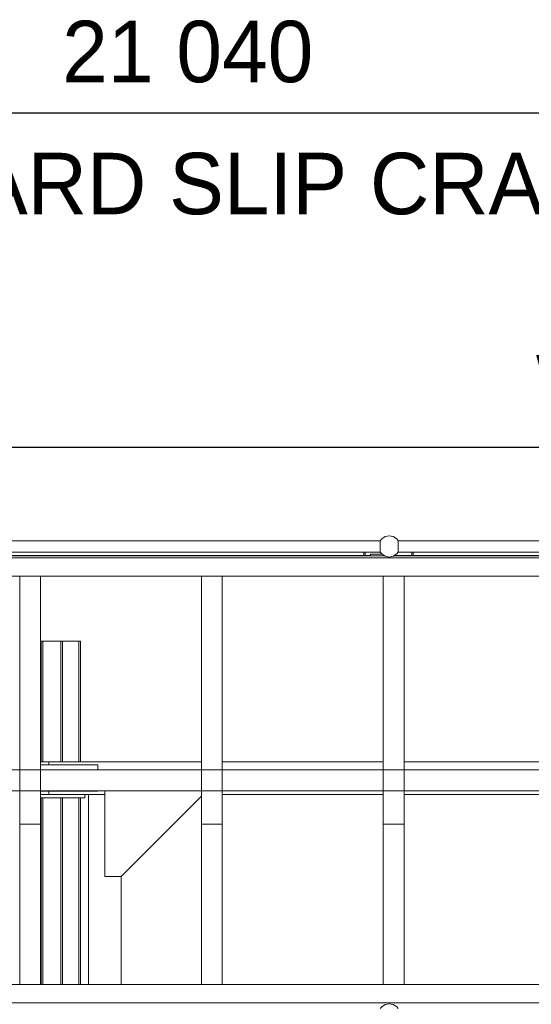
# Model space of a CAD drawing. Header units: millimetres. Extents: x 53056 to 116131, y -669674 to -625124.
# Tile 125 of 168: x 67500 to 69062, y -641746 to -638741. Entities that reach past the tile are written whole.
import ezdxf
from ezdxf.enums import TextEntityAlignment as Align

# ---------------------------------------------------------------- set-up
doc = ezdxf.new("R2010")
doc.units = ezdxf.units.MM
doc.header["$MEASUREMENT"] = 0
for name, pattern in [('DGN Style 1', [536.199087, 0.892178, -535.306909]), ('DGN Style 2', [892.178182, 535.306909, -356.871273]), ('DGN Style 5', [624.524727, 267.653455, -356.871273])]:
    doc.linetypes.add(name, pattern=pattern)
for name, color, linetype, lineweight in [('Side Cradle Stbd', 7, 'Continuous', 0), ('Side Cradle Tower Platform', 7, 'Continuous', 0), ('Side Slip Rails', 7, 'Continuous', 0)]:
    doc.layers.add(name, color=color, linetype=linetype, lineweight=lineweight)
doc.styles.add('Style-ENGINEERING', font='ENGINEERING.shx')
doc.styles.add('Style-ENGINEERING_0', font='ENGINEERING.shx')
doc.dimstyles.new('MetricMM', dxfattribs={"dimtxt": 3, "dimasz": 3, "dimexe": 1.5, "dimexo": 1.5, "dimgap": 1.5, "dimtad": 1, "dimdec": 0, "dimzin": 7, "dimtxsty": 'Style-ENGINEERING_0', "dimcen": 0.09, "dimclrd": 1, "dimclre": 1, "dimclrt": 7, "dimadec": 0, "dimazin": 3, "dimtfac": 1, "dimtdec": 0, "dimtofl": 0, "dimtmove": 0, "dimatfit": 3, "dimfxl": 1, "dimtzin": 7, "dimlwd": -1, "dimlwe": 0, "dimarcsym": 0})

# ---------------------------------------------------------------- blocks, each defined once
blk = doc.blocks.new('*D61')
at = {"color": 1, "linetype": 'Continuous', "lineweight": 0, "transparency": 16777216}
for p, q in [((-18771.9, 3423.9), (-18771.9, 3718.9)), ((-12584, 3425.4), (-12584, 3718.9))]:
    blk.add_line(p, q, dxfattribs=at)
at = {"color": 1, "linetype": 'Continuous', "transparency": 16777216}
blk.add_line((-18771.9, 3662.6), (-12584, 3662.6), dxfattribs=at)
at = {"color": 1, "linetype": 'Continuous', "lineweight": 0, "transparency": 16777216}
blk.add_solid([(-18584.4, 3615.7), (-18771.9, 3662.6), (-18584.4, 3709.5)], dxfattribs=at)
at = {"color": 1, "linetype": 'Continuous', "lineweight": 0, "transparency": 16777216, "extrusion": (0, 0, -1)}
blk.add_solid([(12771.5, 3709.5), (12584, 3662.6), (12771.5, 3615.7)], dxfattribs=at)
at = {"layer": 'Defpoints', "color": 7, "linetype": 'DGN Style 2', "lineweight": 0, "transparency": 16777216}
for p in [(-15678, 3662.6), (-12584, 3662.6), (-18771.9, 3330.1), (-12584, 3331.6)]:
    blk.add_point(p, dxfattribs=at)
at = {"color": 7, "linetype": 'Continuous', "lineweight": 0, "transparency": 16777216, "style": 'Style-ENGINEERING'}
blk.add_text('WORK BRIDGE', height=187.5, dxfattribs=at).set_placement((-16641.2, 3850.1), align=Align.MIDDLE_LEFT)
blk = doc.blocks.new('*D65')
at = {"color": 1, "linetype": 'Continuous', "lineweight": 0, "transparency": 16777216}
for p, q in [((-28148.2, 2795.9), (-28148.2, 4738.4)), ((-7107.8, 2795.9), (-7107.8, 4738.4))]:
    blk.add_line(p, q, dxfattribs=at)
at = {"color": 1, "linetype": 'Continuous', "transparency": 16777216}
blk.add_line((-28148.2, 4682.1), (-7107.8, 4682.1), dxfattribs=at)
at = {"color": 1, "linetype": 'Continuous', "lineweight": 0, "transparency": 16777216}
blk.add_solid([(-27960.7, 4635.3), (-28148.2, 4682.1), (-27960.7, 4729)], dxfattribs=at)
at = {"color": 1, "linetype": 'Continuous', "lineweight": 0, "transparency": 16777216, "extrusion": (0, 0, -1)}
blk.add_solid([(7295.3, 4729), (7107.8, 4682.1), (7295.3, 4635.3)], dxfattribs=at)
at = {"layer": 'Defpoints', "color": 7, "linetype": 'DGN Style 2', "lineweight": 0, "transparency": 16777216}
for p in [(-17628, 4682.1), (-7107.8, 4682.1), (-28148.2, 2702.2), (-7107.8, 2702.2)]:
    blk.add_point(p, dxfattribs=at)
at = {"color": 7, "linetype": 'Continuous', "lineweight": 0, "transparency": 16777216, "style": 'Style-ENGINEERING'}
blk.add_text('21 040', height=187.5, dxfattribs=at).set_placement((-18087.1, 4869.6), align=Align.MIDDLE_LEFT)
blk = doc.blocks.new('*U63')
at = {"color": 1, "linetype": 'Continuous'}
dim = blk.add_linear_dim(base=(-7107.8, 4682.1), p1=(-28148.2, 2702.2), p2=(-7107.8, 2702.2), text='\\FSTANDARD;<>', dimstyle='MetricMM', override={"dimtxt": 187.5, "dimasz": 187.5, "dimexe": 56.25, "dimexo": 93.75, "dimgap": 93.75}, dxfattribs=at)
dim.commit()
dim.dimension.update_dxf_attribs({"geometry": '*D65', "text_midpoint": (-17628, 4682.1)})
blk = doc.blocks.new('*U58')
at = {"color": 1, "linetype": 'Continuous'}
blk.add_blockref('*U63', (0, 0), dxfattribs=at)
dim = blk.add_linear_dim(base=(-12584, 3662.6), p1=(-18771.9, 3330.1), p2=(-12584, 3331.6), text='\\FSTANDARD;WORK BRIDGE', dimstyle='MetricMM', override={"dimtxt": 187.5, "dimasz": 187.5, "dimexe": 56.25, "dimexo": 93.75, "dimgap": 93.75}, dxfattribs=at)
dim.commit()
dim.dimension.update_dxf_attribs({"geometry": '*D61', "text_midpoint": (-15678, 3662.6)})
blk = doc.blocks.new('*U55')
at = {"layer": 'Side Cradle Stbd', "color": 7, "linetype": 'Continuous', "lineweight": 0}
for p, q in [((-17005.2, 6393.7), (-17030.6, 6393.7)), ((-17030.6, 6383.7), (-16855.2, 6383.7)), ((-16539.1, 6393.7), (-17005.2, 6393.7)), ((-16855.2, 6383.7), (-16855.2, 6368.4)), ((-15984.1, 6393.7), (-16475.6, 6393.7)), ((-15429.1, 6393.7), (-15920.6, 6393.7)), ((-16855.2, 6303.7), (-17030.6, 6303.7)), ((-17005.2, 6293.7), (-17030.6, 6293.7)), ((-16834, 6293.7), (-17005.2, 6293.7)), ((-16895.2, 6283.7), (-16895.2, 6293.7)), ((-16884, 5713.6), (-16884, 6293.7)), ((-16855.2, 6304.9), (-16855.2, 6303.7)), ((-15984.1, 6293.7), (-16475.6, 6293.7)), ((-15429.1, 6293.7), (-15920.6, 6293.7)), ((-16784, 5713.6), (-16784, 6043.7))]:
    blk.add_line(p, q, dxfattribs=at)
at = {"layer": 'Side Cradle Stbd', "color": 7, "linetype": 'Continuous', "lineweight": 0, "flags": 128}
for points in [[(-17005.2, 6393.7), (-17005.2, 6393.7), (-17005.2, 6383.7)], [(-16895.2, 6283.7), (-16955.2, 6283.7), (-17005.2, 6283.7), (-17030.6, 6283.7)], [(-17005.2, 6303.7), (-17005.2, 6293.7), (-17005.2, 6293.7)], [(-16834, 6304.9), (-16834, 6043.7), (-16784, 6043.7), (-16539.1, 6288.6)]]:
    blk.add_lwpolyline(points, dxfattribs=at)
at = {"layer": 'Side Cradle Tower Platform', "color": 7, "linetype": 'Continuous', "lineweight": 0}
for p, q in [((-17349.3, 7068.1), (-15993.2, 7068.1)), ((-15938.5, 7068.1), (-14582.4, 7068.1)), ((-15993.2, 7033.1), (-17349.3, 7033.1)), ((-16042.9, 7023.1), (-16042.9, 7033.1)), ((-16038.9, 7023.1), (-16038.9, 7033.1)), ((-14582.4, 7033.1), (-15938.5, 7033.1)), ((-15896.9, 7033.1), (-15896.9, 7023.1)), ((-15892.9, 7023.1), (-15892.9, 7033.1)), ((-11511.1, 7015.6), (-17599.1, 7015.6)), ((-17362.6, 7021.6), (-15979.8, 7021.6)), ((-16023.4, 7023.1), (-17360.4, 7023.1)), ((-16023.4, 7026.6), (-16023.4, 7021.6)), ((-16023.4, 7026.6), (-15988.4, 7026.6)), ((-15988.4, 7026.6), (-15988.4, 7027.3)), ((-15983.4, 7021.6), (-15983.4, 7024)), ((-15982.1, 7023.1), (-15983.4, 7023.1)), ((-15951.9, 7021.6), (-14569.1, 7021.6)), ((-14612.6, 7023.1), (-15949.6, 7023.1)), ((-17585.6, 6959.6), (-14955.1, 6959.6)), ((-17094.1, 6959.6), (-17094.1, 6203.4)), ((-17030.6, 6203.4), (-17030.6, 6959.6)), ((-16539.1, 6959.6), (-16539.1, 6203.4)), ((-16475.6, 6203.4), (-16475.6, 6959.6)), ((-15984.1, 6959.6), (-15984.1, 6203.4)), ((-15920.6, 6203.4), (-15920.6, 6959.6)), ((-17585.6, 6368.4), (-11524.6, 6368.4)), ((-11524.6, 6304.9), (-17585.6, 6304.9)), ((-17030.6, 6304.9), (-17030.6, 6304.9)), ((-16475.6, 6304.9), (-16475.6, 6304.9)), ((-15984.1, 6304.9), (-15984.1, 6304.9)), ((-15920.6, 6304.9), (-15920.6, 6304.9)), ((-17030.6, 6203.4), (-17094.1, 6203.4)), ((-17094.1, 5713.6), (-17094.1, 6203.4)), ((-17030.6, 5713.6), (-17030.6, 6203.4)), ((-16475.6, 6203.4), (-16539.1, 6203.4)), ((-16539.1, 5713.6), (-16539.1, 6203.4)), ((-16475.6, 5713.6), (-16475.6, 6203.4)), ((-15920.6, 6203.4), (-15984.1, 6203.4)), ((-15984.1, 5713.6), (-15984.1, 6203.4)), ((-15920.6, 5713.6), (-15920.6, 6203.4)), ((-14555.1, 5713.6), (-17585.6, 5713.6)), ((-17030.6, 5713.6), (-17030.6, 5713.6)), ((-16475.6, 5713.6), (-16475.6, 5713.6)), ((-15920.6, 5713.6), (-15920.6, 5713.6)), ((-11511.1, 5657.6), (-17599.1, 5657.6))]:
    blk.add_line(p, q, dxfattribs=at)
at = {"layer": 'Side Cradle Tower Platform', "color": 7, "linetype": 'Continuous', "lineweight": 0, "flags": 128}
for points in [[(-15938.5, 7068.1), (-15942.9, 7073.6), (-15953.4, 7080.6), (-15965.9, 7083.1), (-15978.3, 7080.6), (-15988.8, 7073.6), (-15993.2, 7068.1)], [(-15993.2, 7033.1), (-15993.2, 7033.1), (-15993.1, 7033.3), (-15993.1, 7034.1), (-15993.1, 7034.4), (-15993.2, 7034.6), (-15993.2, 7037.3), (-15993.2, 7038), (-15993, 7038.2), (-15993, 7038.3), (-15993.1, 7038.9), (-15993.1, 7039.3), (-15993.1, 7039.3), (-15993.1, 7042.4), (-15993.1, 7043.9), (-15993.1, 7044), (-15993.2, 7044.6), (-15993.2, 7048.9), (-15993.2, 7050.6), (-15993.1, 7051.1), (-15993.1, 7055.6), (-15993.1, 7057.3), (-15993.1, 7057.3), (-15993.1, 7061.5), (-15993.1, 7061.9), (-15993.1, 7061.9), (-15993.1, 7062.3), (-15993, 7062.9), (-15993, 7063), (-15993.2, 7063.2), (-15993.2, 7065.8), (-15993.2, 7066.7), (-15993.1, 7066.8), (-15993.2, 7066.9), (-15993.2, 7067.8), (-15993.2, 7068.1), (-15993.2, 7068.1)], [(-15938.5, 7068.1), (-15938.5, 7068.1), (-15938.6, 7067.9), (-15938.6, 7067.8), (-15938.6, 7066.8), (-15938.5, 7066.7), (-15938.5, 7065.8), (-15938.5, 7063.2), (-15938.7, 7063), (-15938.7, 7062.9), (-15938.6, 7062.3), (-15938.6, 7061.9), (-15938.6, 7061.9), (-15938.6, 7061.5), (-15938.6, 7057.3), (-15938.6, 7057.3), (-15938.5, 7056.6), (-15938.5, 7055.5), (-15938.5, 7050.6), (-15938.6, 7050.1), (-15938.6, 7048.8), (-15938.6, 7044), (-15938.6, 7043.9), (-15938.6, 7042.4), (-15938.6, 7039.3)], [(-15938.5, 7033.1), (-15942.9, 7027.6), (-15953.4, 7020.6), (-15965.9, 7018.1), (-15978.3, 7020.6), (-15988.8, 7027.6), (-15993.2, 7033.1)], [(-15938.6, 7039.3), (-15938.6, 7039.3), (-15938.6, 7038.9), (-15938.7, 7038.3), (-15938.7, 7038.2), (-15938.5, 7038), (-15938.5, 7037.2), (-15938.5, 7034.6), (-15938.6, 7034.4), (-15938.5, 7034.3), (-15938.5, 7034.1), (-15938.5, 7033.1), (-15938.5, 7033.1)], [(-17094.1, 6304.9), (-17094.1, 6304.9), (-17094.1, 6304.9)], [(-15993.2, 5640.1), (-15988.8, 5645.6), (-15978.3, 5652.6), (-15965.9, 5655.1), (-15953.4, 5652.6), (-15942.9, 5645.6), (-15938.5, 5640.1)]]:
    blk.add_lwpolyline(points, dxfattribs=at)
at = {"layer": 'Side Slip Rails', "color": 7, "linetype": 'Continuous', "lineweight": 0}
for p, q in [((-17028.8, 6761.3), (-17030.6, 6761.3)), ((-17028.8, 6393.7), (-17028.8, 6761.3)), ((-17023.8, 6393.7), (-17023.8, 6761.3)), ((-16968.8, 6393.7), (-16968.8, 6761.3)), ((-16963.8, 6393.7), (-16963.8, 6761.3)), ((-16913.4, 6393.7), (-16913.4, 6761.3)), ((-16908.8, 6393.7), (-16908.8, 6761.3)), ((-17028.8, 5713.6), (-17028.8, 6283.7)), ((-17023.8, 5713.6), (-17023.8, 6283.7)), ((-16968.8, 5713.6), (-16968.8, 6283.7)), ((-16963.8, 5713.6), (-16963.8, 6283.7)), ((-16913.4, 5713.6), (-16913.4, 6283.7)), ((-16908.8, 5713.6), (-16908.8, 6283.7))]:
    blk.add_line(p, q, dxfattribs=at)
at = {"layer": 'Side Slip Rails', "color": 7, "linetype": 'Continuous', "lineweight": 0, "flags": 128}
for points in [[(-16963.8, 6761.3), (-16963.8, 6761.3), (-16964.1, 6761.3), (-16965.2, 6761.3), (-16966.8, 6761.3), (-16968.8, 6761.3), (-17023.8, 6761.3), (-17025.7, 6761.3), (-17027.3, 6761.3), (-17028.4, 6761.3), (-17028.8, 6761.3), (-17028.8, 6761.3)], [(-16908.8, 6761.3), (-16908.8, 6761.3), (-16909.1, 6761.3), (-16910.1, 6761.3), (-16911.6, 6761.3), (-16913.4, 6761.3), (-16963.8, 6761.3)]]:
    blk.add_lwpolyline(points, dxfattribs=at)
at = {"color": 1, "linetype": 'Continuous'}
blk.add_blockref('*U58', (1122.8, 3691.5), dxfattribs=at)
at = {"color": 7, "linetype": 'DGN Style 5', "lineweight": 0, "insert": (-16505.1, 8156.9), "char_height": 187.5, "attachment_point": 5, "line_spacing_factor": 0.6, "style": 'Style-ENGINEERING'}
blk.add_mtext('FORWARD SLIP CRADLE', dxfattribs=at)

msp = doc.modelspace()

# ---------------------------------------------------------------- block references
at = {"color": 7, "linetype": 'DGN Style 1', "lineweight": 0}
msp.add_blockref('*U55', (84593.95, -647399.35), dxfattribs=at)

doc.saveas('drawing.dxf')
